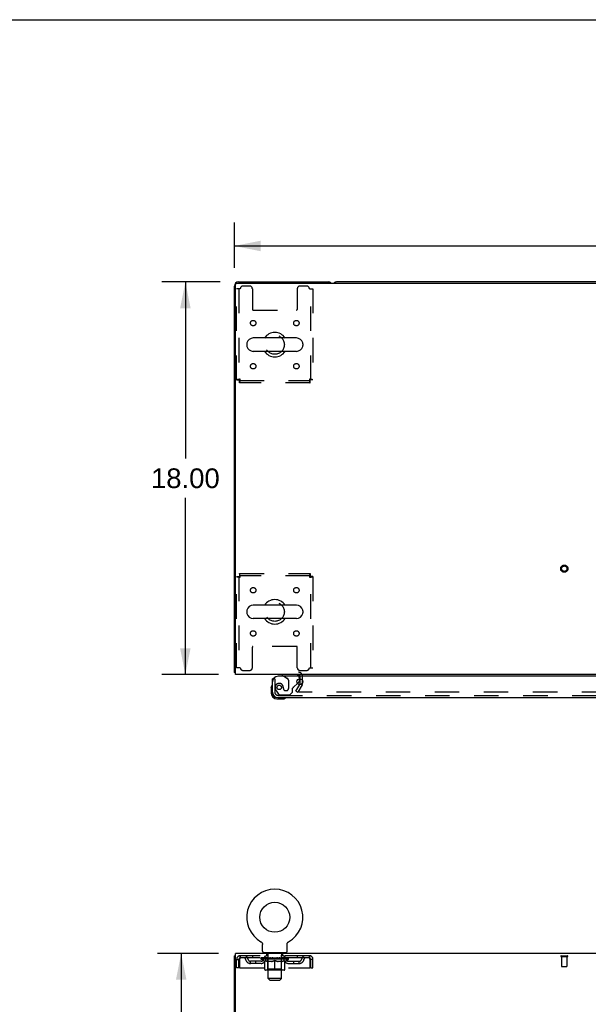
# Model space of a CAD drawing. Header units: inches. Extents: x 0 to 204, y 0 to 132.
# Tile 54 of 115: x 52 to 78, y 87 to 132. Entities that reach past the tile are written whole.
import ezdxf

# ---------------------------------------------------------------- set-up
doc = ezdxf.new("R2010")
doc.units = ezdxf.units.IN
doc.header["$LTSCALE"] = 11.243375
doc.header["$MEASUREMENT"] = 0
doc.linetypes.add('HIDDEN', pattern=[0.2, 0.1, -0.1])
doc.layers.get('0').update_dxf_attribs({"linetype": 'CONTINUOUS'})
for name, color, linetype in [('DEFAULT_2', 8, 'HIDDEN'), ('DIMENSIONS', 7, 'CONTINUOUS'), ('DOOR_ASSEMBLY', 7, 'CONTINUOUS')]:
    doc.layers.add(name, color=color, linetype=linetype)
doc.styles.get("Standard").update_dxf_attribs({"font": 'arial.ttf'})
doc.dimstyles.new('DIMSTYLE_1', dxfattribs={"dimtxt": 0.901875, "dimasz": 1.2025, "dimexe": 0.09, "dimexo": 0.07, "dimgap": 0.0375, "dimtad": 0, "dimtih": 1, "dimtoh": 1, "dimzin": 4, "dimdsep": 46, "dimtxsty": 'Standard', "dimblk": '_FILLED', "dimblk1": '_FILLED', "dimblk2": '_FILLED', "dimcen": 0.09, "dimadec": 3, "dimazin": 1, "dimtfac": 1, "dimtdec": 3, "dimtofl": 0, "dimtmove": 0, "dimatfit": 3, "dimldrblk": '_FILLED', "dimfxl": 0, "dimtolj": 1, "dimtzin": 4, "dimarcsym": 0})

# ---------------------------------------------------------------- blocks, each defined once
blk = doc.blocks.new('_FILLED')
at = {"color": 0, "linetype": 'ByBlock'}
blk.add_solid([(0, 0), (-1, 0.2), (-1, -0.2)], dxfattribs=at)
blk = doc.blocks.new('*D1')
at = {"layer": 'DIMENSIONS', "color": 2, "linetype": 'Continuous'}
for p, q in [((61.979, 120.901), (61.979, 122.982)), ((102.229, 120.901), (102.229, 122.982)), ((61.979, 121.9), (80.077, 121.9)), ((102.229, 121.9), (84.13, 121.9))]:
    blk.add_line(p, q, dxfattribs=at)
at = {"layer": 'DIMENSIONS', "color": 2, "linetype": 'Continuous', "xscale": 1.2025, "yscale": 1.2025, "zscale": 1.2025, "rotation": 180}
blk.add_blockref('_FILLED', (61.979, 121.9), dxfattribs=at)
at = {"layer": 'DIMENSIONS', "color": 2, "linetype": 'Continuous', "xscale": 1.2025, "yscale": 1.2025, "zscale": 1.2025}
blk.add_blockref('_FILLED', (102.229, 121.9), dxfattribs=at)
at = {"layer": 'DIMENSIONS', "color": 2, "linetype": 'Continuous', "insert": (82.104, 122.351), "char_height": 0.9019, "width": 3.15153, "attachment_point": 2, "line_spacing_factor": 0.9}
blk.add_mtext('40.25', dxfattribs=at)
blk = doc.blocks.new('*D7')
at = {"layer": 'DIMENSIONS', "color": 2, "linetype": 'Continuous'}
for p, q in [((61.326, 120.249), (58.649, 120.249)), ((59.731, 120.249), (59.731, 112.15)), ((59.731, 102.249), (59.731, 110.347)), ((61.249, 102.249), (58.649, 102.249))]:
    blk.add_line(p, q, dxfattribs=at)
at = {"layer": 'DIMENSIONS', "color": 2, "linetype": 'Continuous', "xscale": 1.2025, "yscale": 1.2025, "zscale": 1.2025}
for p, rotation in [((59.731, 120.249), 90), ((59.731, 102.249), 270)]:
    blk.add_blockref('_FILLED', p, dxfattribs=dict(at, rotation=rotation))
at = {"layer": 'DIMENSIONS', "color": 2, "linetype": 'Continuous', "insert": (59.731, 111.7), "char_height": 0.9019, "width": 3.15153, "attachment_point": 2, "line_spacing_factor": 0.9}
blk.add_mtext('18.00', dxfattribs=at)
blk = doc.blocks.new('*D13')
at = {"layer": 'DIMENSIONS', "color": 2, "linetype": 'Continuous'}
for p, q in [((61.249, 89.46), (58.459, 89.46)), ((59.541, 89.46), (59.541, 50.361)), ((59.541, 9.46), (59.541, 48.558)), ((61.249, 9.46), (58.459, 9.46))]:
    blk.add_line(p, q, dxfattribs=at)
at = {"layer": 'DIMENSIONS', "color": 2, "linetype": 'Continuous', "xscale": 1.2025, "yscale": 1.2025, "zscale": 1.2025}
for p, rotation in [((59.541, 89.46), 90), ((59.541, 9.46), 270)]:
    blk.add_blockref('_FILLED', p, dxfattribs=dict(at, rotation=rotation))
at = {"layer": 'DIMENSIONS', "color": 2, "linetype": 'Continuous', "insert": (59.541, 49.91), "char_height": 0.9019, "width": 3.15153, "attachment_point": 2, "line_spacing_factor": 0.9}
blk.add_mtext('80.00', dxfattribs=at)

msp = doc.modelspace()

# ---------------------------------------------------------------- linework, layer by layer
at = {"color": 7, "linetype": 'Continuous'}
for p, q in [((0, 132.275), (204.425, 132.275)), ((97.54, 120.249), (66.668, 120.249)), ((62.545, 117.417), (62.545, 117.33)), ((64.82, 117.68), (62.845, 117.68)), ((65.12, 117.417), (65.12, 117.33)), ((64.82, 117.068), (62.845, 117.068)), ((64.82, 105.43), (62.845, 105.43)), ((62.545, 105.167), (62.545, 105.08)), ((64.82, 104.818), (62.845, 104.818)), ((65.12, 105.167), (65.12, 105.08)), ((62.031, 102.353), (61.979, 102.353)), ((63.197, 89.998), (63.198, 89.998)), ((63.197, 89.998), (63.202, 89.995)), ((63.199, 89.997), (63.2, 89.996)), ((63.202, 89.995), (63.206, 89.992)), ((63.206, 89.992), (63.21, 89.989)), ((63.21, 89.99), (63.214, 89.986)), ((63.214, 89.987), (63.218, 89.983)), ((63.218, 89.983), (63.222, 89.98)), ((63.222, 89.98), (63.226, 89.977)), ((63.226, 89.977), (63.23, 89.973)), ((63.229, 89.973), (63.233, 89.969)), ((63.233, 89.969), (63.236, 89.965)), ((63.236, 89.966), (63.24, 89.961)), ((63.239, 89.962), (63.243, 89.957)), ((63.243, 89.958), (63.246, 89.953)), ((63.245, 89.953), (63.248, 89.949)), ((63.248, 89.949), (63.251, 89.945)), ((63.251, 89.945), (63.253, 89.94)), ((63.253, 89.94), (63.256, 89.936)), ((63.256, 89.936), (63.258, 89.931)), ((63.258, 89.931), (63.26, 89.926)), ((63.26, 89.927), (63.262, 89.922)), ((63.262, 89.922), (63.263, 89.917)), ((63.263, 89.917), (63.265, 89.912)), ((63.265, 89.912), (63.266, 89.907)), ((63.266, 89.907), (63.267, 89.902)), ((63.267, 89.902), (63.268, 89.897)), ((63.268, 89.897), (63.269, 89.892)), ((63.269, 89.892), (63.27, 89.887)), ((63.27, 89.559), (63.27, 89.873)), ((64.395, 89.877), (64.396, 89.882)), ((64.395, 89.877), (64.396, 89.882)), ((64.395, 89.873), (64.395, 89.877)), ((64.395, 89.559), (64.395, 89.873)), ((64.396, 89.887), (64.397, 89.892)), ((64.396, 89.882), (64.396, 89.887)), ((64.397, 89.897), (64.398, 89.902)), ((64.397, 89.892), (64.397, 89.897)), ((64.398, 89.902), (64.399, 89.907)), ((64.399, 89.907), (64.401, 89.912)), ((64.401, 89.912), (64.402, 89.917)), ((64.402, 89.917), (64.404, 89.922)), ((64.404, 89.922), (64.406, 89.927)), ((64.406, 89.926), (64.408, 89.931)), ((64.408, 89.931), (64.41, 89.936)), ((64.41, 89.936), (64.412, 89.94)), ((64.412, 89.94), (64.415, 89.945)), ((64.415, 89.945), (64.417, 89.949)), ((64.417, 89.949), (64.42, 89.953)), ((64.42, 89.953), (64.423, 89.958)), ((64.423, 89.957), (64.426, 89.962)), ((64.426, 89.961), (64.429, 89.966)), ((64.429, 89.965), (64.433, 89.969)), ((64.433, 89.969), (64.436, 89.973)), ((64.436, 89.973), (64.44, 89.977)), ((64.44, 89.977), (64.443, 89.98)), ((64.443, 89.98), (64.447, 89.983)), ((64.447, 89.983), (64.451, 89.987)), ((64.451, 89.986), (64.455, 89.99)), ((64.455, 89.989), (64.459, 89.992)), ((64.459, 89.992), (64.464, 89.995)), ((64.459, 89.992), (64.461, 89.993)), ((64.464, 89.995), (64.468, 89.998)), ((64.465, 89.996), (64.467, 89.997)), ((64.468, 89.998), (64.468, 89.998)), ((63.333, 89.49), (63.333, 89.46)), ((64.333, 89.49), (63.333, 89.49)), ((64.333, 89.49), (64.333, 89.46)), ((62.031, 89.356), (61.979, 89.356))]:
    msp.add_line(p, q, dxfattribs=at)
at = {"color": 3, "linetype": 'Continuous'}
for p, q in [((62.031, 102.249), (62.031, 120.137)), ((62.091, 120.197), (102.117, 120.197)), ((62.168, 120.249), (66.29, 120.249)), ((61.979, 102.353), (61.979, 120.06)), ((102.177, 102.249), (62.031, 102.249)), ((65, 101.844), (65, 102.051)), ((64.995, 101.828), (64.972, 101.787)), ((62.031, 86.103), (62.031, 89.46)), ((102.177, 89.46), (62.031, 89.46)), ((61.979, 9.564), (61.979, 89.356))]:
    msp.add_line(p, q, dxfattribs=at)
for points in [[(62.002, 102.333), (61.996, 102.336), (61.993, 102.337), (61.99, 102.339), (61.988, 102.34), (61.986, 102.342), (61.984, 102.343), (61.982, 102.345), (61.981, 102.347), (61.98, 102.348), (61.979, 102.35), (61.979, 102.351), (61.979, 102.353)], [(62.019, 102.321), (62.018, 102.323), (62.016, 102.324), (62.013, 102.326), (62.01, 102.328), (62.008, 102.33), (62.005, 102.331), (62.002, 102.333)]]:
    msp.add_lwpolyline(points, dxfattribs=at)
at = {"color": 7, "linetype": 'Continuous'}
msp.add_lwpolyline([(63.27, 89.887), (63.27, 89.882), (63.27, 89.877), (63.27, 89.873)], dxfattribs=at)
msp.add_circle((63.833, 91.118), 0.688, dxfattribs=at)
at = {"color": 3, "linetype": 'Continuous'}
for centre, radius, start, end in [((62.168, 120.06), 0.189, 90, 180), ((62.091, 120.137), 0.06, 90, 180), ((66.29, 120.06), 0.189, 46.487, 90), ((62.168, 102.438), 0.189, 218.2806, 223.5127), ((64.915, 102.164), 0.085, 4.0489, 90), ((64.967, 101.844), 0.033, 330, 360)]:
    msp.add_arc(centre, radius, start, end, dxfattribs=at)
at = {"color": 7, "linetype": 'Continuous'}
for centre, radius, start, end in [((66.668, 120.06), 0.189, 90, 133.4203), ((63.833, 117.374), 0.562, 32.9567, 147.0433), ((62.689, 117.417), 0.144, 164.3697, 180), ((62.845, 117.374), 0.306, 90, 164.3697), ((64.82, 117.374), 0.306, 15.6303, 90), ((64.977, 117.417), 0.144, 0, 15.6303), ((62.689, 117.33), 0.144, 180, 195.6303), ((62.845, 117.374), 0.306, 195.6303, 270), ((63.833, 117.374), 0.562, 212.956, 327.044), ((64.82, 117.374), 0.306, 270, 344.3697), ((64.977, 117.33), 0.144, 344.3697, 360), ((63.833, 105.124), 0.562, 32.9567, 147.0433), ((62.689, 105.167), 0.144, 164.3697, 180), ((62.845, 105.124), 0.306, 90, 164.3697), ((64.82, 105.124), 0.306, 15.6303, 90), ((64.977, 105.167), 0.144, 0, 15.6303), ((62.689, 105.08), 0.144, 180, 195.6303), ((62.845, 105.124), 0.306, 195.6303, 270), ((63.833, 105.124), 0.562, 212.956, 327.044), ((64.82, 105.124), 0.306, 270, 344.3697), ((64.977, 105.08), 0.144, 344.3697, 360), ((63.833, 91.118), 1.288, 299.5053, 240.4947), ((63.339, 89.559), 0.069, 180, 265), ((64.326, 89.559), 0.069, 275, 360)]:
    msp.add_arc(centre, radius, start, end, dxfattribs=at)
at = {"layer": 'DEFAULT_2', "color": 8, "linetype": 'HIDDEN'}
for p, q in [((62.083, 115.758), (62.083, 119.936)), ((62.25, 119.936), (62.083, 119.936)), ((62.187, 119.936), (62.187, 115.758)), ((62.677, 120.061), (62.375, 120.061)), ((62.802, 119.936), (62.802, 118.991)), ((64.864, 119.936), (64.864, 118.991)), ((65.291, 120.061), (64.989, 120.061)), ((65.416, 119.936), (65.583, 119.936)), ((65.479, 115.758), (65.479, 119.936)), ((65.583, 119.936), (65.583, 115.758)), ((62.832, 118.961), (64.834, 118.961)), ((62.083, 115.758), (62.187, 115.758)), ((62.217, 115.624), (62.217, 115.728)), ((62.217, 115.728), (65.449, 115.728)), ((65.449, 115.624), (62.217, 115.624)), ((65.449, 115.624), (65.449, 115.728)), ((65.583, 115.758), (65.479, 115.758)), ((62.083, 102.561), (62.083, 106.74)), ((62.083, 106.74), (62.187, 106.74)), ((62.187, 106.74), (62.187, 102.561)), ((62.217, 106.874), (62.217, 106.77)), ((62.217, 106.874), (65.449, 106.874)), ((65.449, 106.77), (62.217, 106.77)), ((65.449, 106.874), (65.449, 106.77)), ((65.479, 102.561), (65.479, 106.74)), ((65.583, 106.74), (65.479, 106.74)), ((65.583, 106.74), (65.583, 102.561)), ((62.802, 102.561), (62.802, 103.506)), ((64.834, 103.536), (62.832, 103.536)), ((64.864, 102.561), (64.864, 103.506)), ((62.25, 102.561), (62.083, 102.561)), ((65.416, 102.561), (65.583, 102.561)), ((62.375, 102.436), (62.677, 102.436)), ((64.989, 102.436), (65.291, 102.436)), ((65, 102.051), (65, 102.164)), ((65.104, 101.844), (65.104, 102.164)), ((64.799, 101.488), (64.972, 101.787)), ((65.085, 101.776), (64.889, 101.436)), ((64.799, 101.488), (64.889, 101.436)), ((99.272, 101.436), (64.935, 101.436)), ((63.205, 89.993), (63.206, 89.992)), ((63.43, 89.49), (63.43, 89.46)), ((63.468, 89.4), (63.468, 89.48)), ((64.198, 89.4), (64.198, 89.48)), ((64.236, 89.49), (64.236, 89.46)), ((62.083, 88.793), (62.083, 89.189)), ((62.083, 89.189), (62.187, 89.189)), ((62.187, 88.793), (62.187, 89.189)), ((62.217, 89.189), (62.217, 88.793)), ((62.25, 89.356), (62.25, 89.252)), ((65.416, 89.356), (62.25, 89.356)), ((65.416, 89.252), (62.25, 89.252)), ((62.718, 89.001), (62.718, 89.105)), ((63.201, 89.105), (62.718, 89.105)), ((63.201, 89.001), (62.718, 89.001)), ((62.802, 89.356), (62.802, 89.252)), ((62.968, 89.001), (62.968, 89.105)), ((63.2, 89.205), (63.2, 89.252)), ((63.359, 89.093), (63.2, 89.205)), ((64.466, 89.205), (63.2, 89.205)), ((63.209, 89.245), (63.209, 89.252)), ((63.218, 89.242), (63.218, 89.245)), ((63.218, 89.242), (64.448, 89.242)), ((63.227, 89.242), (63.227, 89.245)), ((63.228, 89.242), (63.228, 89.245)), ((63.238, 89.245), (63.238, 89.252)), ((63.254, 89.242), (63.254, 89.245)), ((63.256, 89.242), (63.256, 89.245)), ((63.284, 89.245), (63.284, 89.252)), ((63.299, 89.242), (63.299, 89.245)), ((63.302, 89.242), (63.302, 89.245)), ((63.506, 89.245), (63.304, 89.245)), ((63.348, 89.245), (63.348, 89.252)), ((63.349, 89.242), (63.349, 89.245)), ((63.35, 89.242), (63.35, 89.245)), ((63.353, 89.242), (63.353, 89.245)), ((63.359, 89.093), (63.369, 89.093)), ((63.36, 89.242), (63.36, 89.245)), ((63.36, 89.242), (63.36, 89.245)), ((63.363, 89.242), (63.363, 89.245)), ((63.367, 89.242), (63.367, 89.246)), ((63.369, 88.73), (63.369, 89.137)), ((63.371, 89.242), (63.371, 89.245)), ((63.385, 89.242), (63.385, 89.245)), ((63.395, 89.252), (63.395, 89.356)), ((63.403, 89.242), (63.403, 89.245)), ((63.404, 89.242), (63.404, 89.247)), ((63.424, 89.242), (63.424, 89.245)), ((63.424, 89.242), (63.424, 89.245)), ((63.426, 89.245), (63.426, 89.252)), ((63.435, 89.242), (63.435, 89.245)), ((63.44, 89.242), (63.44, 89.245)), ((63.449, 89.242), (63.449, 89.245)), ((63.46, 89.242), (63.46, 89.249)), ((63.476, 89.242), (63.476, 89.245)), ((63.538, 89.39), (63.478, 89.39)), ((63.479, 89.242), (63.479, 89.245)), ((63.506, 89.242), (63.506, 89.245)), ((63.573, 89.245), (63.511, 89.245)), ((63.691, 89.093), (63.512, 89.093)), ((63.516, 89.245), (63.516, 89.252)), ((63.52, 88.733), (63.52, 89.202)), ((63.523, 89.242), (63.523, 89.245)), ((63.528, 89.242), (63.528, 89.245)), ((63.533, 88.309), (63.533, 89.38)), ((63.534, 89.242), (63.534, 89.25)), ((63.538, 89.242), (63.538, 89.245)), ((63.549, 89.242), (63.549, 89.245)), ((63.573, 89.242), (63.573, 89.245)), ((63.648, 89.245), (63.589, 89.245)), ((63.609, 89.242), (63.609, 89.245)), ((63.616, 89.245), (63.616, 89.252)), ((63.62, 89.242), (63.62, 89.245)), ((63.622, 89.242), (63.622, 89.251)), ((63.625, 89.242), (63.625, 89.245)), ((63.632, 89.242), (63.632, 89.245)), ((63.648, 89.242), (63.648, 89.245)), ((63.728, 89.245), (63.674, 89.245)), ((63.687, 89.242), (63.687, 89.245)), ((63.718, 89.245), (63.833, 89.252)), ((63.723, 89.245), (63.723, 89.252)), ((63.723, 89.251), (63.723, 89.252)), ((63.723, 89.245), (63.723, 89.251)), ((63.723, 89.242), (63.723, 89.245)), ((63.727, 89.242), (63.727, 89.245)), ((63.728, 89.242), (63.728, 89.245)), ((63.729, 89.242), (63.729, 89.245)), ((63.812, 89.245), (63.764, 89.245)), ((63.769, 89.242), (63.769, 89.245)), ((63.812, 89.242), (63.812, 89.245)), ((63.83, 89.245), (63.83, 89.245)), ((63.83, 89.242), (63.83, 89.245)), ((63.83, 89.242), (63.83, 89.245)), ((63.833, 89.245), (63.833, 89.252)), ((63.833, 88.693), (63.833, 89.137)), ((63.835, 89.242), (63.835, 89.245)), ((63.835, 89.242), (63.835, 89.245)), ((63.835, 89.245), (63.835, 89.245)), ((63.837, 89.245), (63.902, 89.245)), ((63.854, 89.242), (63.854, 89.245)), ((63.87, 89.245), (63.87, 89.249)), ((63.87, 89.249), (63.947, 89.245)), ((63.891, 89.245), (63.891, 89.248)), ((63.896, 89.242), (63.896, 89.245)), ((63.937, 89.242), (63.937, 89.245)), ((63.937, 89.242), (63.937, 89.245)), ((63.937, 89.245), (63.992, 89.245)), ((63.938, 89.242), (63.938, 89.245)), ((63.942, 89.251), (63.943, 89.252)), ((63.942, 89.245), (63.942, 89.251)), ((63.942, 89.242), (63.942, 89.245)), ((63.943, 89.245), (63.943, 89.252)), ((64.154, 89.093), (63.974, 89.093)), ((63.979, 89.242), (63.979, 89.245)), ((64.018, 89.242), (64.018, 89.245)), ((64.018, 89.245), (64.077, 89.245)), ((64.033, 89.242), (64.033, 89.245)), ((64.041, 89.242), (64.041, 89.245)), ((64.043, 89.242), (64.043, 89.251)), ((64.046, 89.242), (64.046, 89.245)), ((64.049, 89.245), (64.049, 89.252)), ((64.057, 89.242), (64.057, 89.245)), ((64.093, 89.242), (64.093, 89.245)), ((64.093, 89.245), (64.155, 89.245)), ((64.117, 89.242), (64.117, 89.245)), ((64.188, 89.39), (64.128, 89.39)), ((64.128, 89.242), (64.128, 89.245)), ((64.132, 89.242), (64.132, 89.25)), ((64.133, 88.309), (64.133, 89.38)), ((64.138, 89.242), (64.138, 89.245)), ((64.143, 89.242), (64.143, 89.245)), ((64.146, 88.733), (64.146, 89.202)), ((64.149, 89.245), (64.149, 89.252)), ((64.16, 89.242), (64.16, 89.245)), ((64.16, 89.245), (64.361, 89.245)), ((64.187, 89.242), (64.187, 89.245)), ((64.19, 89.242), (64.19, 89.245)), ((64.205, 89.242), (64.205, 89.249)), ((64.217, 89.242), (64.217, 89.245)), ((64.226, 89.242), (64.226, 89.245)), ((64.23, 89.242), (64.23, 89.245)), ((64.24, 89.245), (64.24, 89.252)), ((64.241, 89.242), (64.241, 89.245)), ((64.241, 89.242), (64.241, 89.245)), ((64.262, 89.242), (64.262, 89.247)), ((64.262, 89.242), (64.262, 89.245)), ((64.27, 89.252), (64.27, 89.356)), ((64.28, 89.242), (64.28, 89.245)), ((64.294, 89.242), (64.294, 89.245)), ((64.296, 88.73), (64.296, 89.137)), ((64.296, 89.093), (64.307, 89.093)), ((64.299, 89.242), (64.299, 89.246)), ((64.302, 89.242), (64.302, 89.245)), ((64.306, 89.242), (64.306, 89.245)), ((64.306, 89.242), (64.306, 89.245)), ((64.307, 89.093), (64.466, 89.205)), ((64.313, 89.242), (64.313, 89.245)), ((64.316, 89.242), (64.316, 89.245)), ((64.317, 89.242), (64.317, 89.245)), ((64.318, 89.245), (64.318, 89.252)), ((64.364, 89.242), (64.364, 89.245)), ((64.367, 89.242), (64.367, 89.245)), ((64.381, 89.245), (64.381, 89.252)), ((64.41, 89.242), (64.41, 89.245)), ((64.412, 89.242), (64.412, 89.245)), ((64.428, 89.245), (64.428, 89.252)), ((64.438, 89.242), (64.438, 89.245)), ((64.439, 89.242), (64.439, 89.245)), ((64.448, 89.242), (64.448, 89.245)), ((64.456, 89.245), (64.456, 89.252)), ((64.464, 89.105), (64.947, 89.105)), ((64.464, 89.001), (64.947, 89.001)), ((64.466, 89.205), (64.466, 89.252)), ((64.697, 89.001), (64.697, 89.105)), ((64.864, 89.356), (64.864, 89.252)), ((64.947, 89.001), (64.947, 89.105)), ((65.416, 89.252), (65.416, 89.356)), ((65.449, 88.793), (65.449, 89.189)), ((65.479, 88.793), (65.479, 89.189)), ((65.583, 89.189), (65.479, 89.189)), ((65.583, 88.793), (65.583, 89.189)), ((76.962, 89.356), (77.246, 89.356)), ((76.962, 89.313), (77.246, 89.313)), ((76.98, 89.313), (76.98, 88.866)), ((77.228, 89.313), (77.228, 88.866)), ((62.187, 88.793), (62.083, 88.793)), ((62.217, 88.793), (65.449, 88.793)), ((64.259, 88.693), (63.406, 88.693)), ((63.52, 88.733), (63.48, 88.693)), ((64.146, 88.733), (63.52, 88.733)), ((64.146, 88.733), (64.185, 88.693)), ((65.479, 88.793), (65.583, 88.793)), ((76.99, 88.856), (77.218, 88.856)), ((63.602, 88.24), (63.533, 88.309)), ((64.133, 88.309), (63.533, 88.309)), ((63.602, 88.24), (64.064, 88.24)), ((64.064, 88.24), (64.133, 88.309))]:
    msp.add_line(p, q, dxfattribs=at)
for points in [[(62.25, 115.791), (62.231, 115.788), (62.213, 115.786), (62.195, 115.784), (62.177, 115.781), (62.161, 115.779), (62.146, 115.776), (62.132, 115.774), (62.119, 115.772), (62.108, 115.769), (62.099, 115.767), (62.092, 115.765), (62.087, 115.762), (62.084, 115.76), (62.083, 115.758)], [(62.25, 115.791), (62.243, 115.788), (62.236, 115.786), (62.229, 115.784), (62.222, 115.781), (62.216, 115.779), (62.21, 115.776), (62.205, 115.774), (62.201, 115.772), (62.196, 115.769), (62.193, 115.767), (62.19, 115.765), (62.188, 115.762), (62.187, 115.76), (62.187, 115.758)], [(62.217, 115.624), (62.219, 115.625), (62.221, 115.628), (62.224, 115.633), (62.226, 115.64), (62.229, 115.649), (62.231, 115.66), (62.233, 115.673), (62.236, 115.686), (62.238, 115.702), (62.24, 115.718), (62.243, 115.735), (62.245, 115.753), (62.247, 115.772), (62.25, 115.791)], [(62.217, 115.728), (62.219, 115.728), (62.221, 115.729), (62.224, 115.731), (62.226, 115.734), (62.229, 115.737), (62.231, 115.741), (62.233, 115.746), (62.236, 115.751), (62.238, 115.757), (62.24, 115.763), (62.243, 115.77), (62.245, 115.777), (62.247, 115.784), (62.25, 115.791)], [(65.479, 115.758), (65.478, 115.76), (65.477, 115.762), (65.475, 115.765), (65.473, 115.767), (65.469, 115.769), (65.465, 115.772), (65.46, 115.774), (65.455, 115.776), (65.449, 115.779), (65.443, 115.781), (65.437, 115.784), (65.43, 115.786), (65.423, 115.788), (65.416, 115.791)], [(65.416, 115.791), (65.418, 115.772), (65.42, 115.753), (65.423, 115.735), (65.425, 115.718), (65.428, 115.702), (65.43, 115.686), (65.432, 115.673), (65.435, 115.66), (65.437, 115.649), (65.439, 115.64), (65.442, 115.633), (65.444, 115.628), (65.446, 115.625), (65.449, 115.624)], [(65.583, 115.758), (65.582, 115.76), (65.579, 115.762), (65.573, 115.765), (65.566, 115.767), (65.557, 115.769), (65.546, 115.772), (65.534, 115.774), (65.52, 115.776), (65.505, 115.779), (65.488, 115.781), (65.471, 115.784), (65.453, 115.786), (65.434, 115.788), (65.416, 115.791)], [(65.416, 115.791), (65.418, 115.784), (65.42, 115.777), (65.423, 115.77), (65.425, 115.763), (65.428, 115.757), (65.43, 115.751), (65.432, 115.746), (65.435, 115.741), (65.437, 115.737), (65.439, 115.734), (65.442, 115.731), (65.444, 115.729), (65.446, 115.728), (65.449, 115.728)], [(62.083, 106.74), (62.084, 106.737), (62.087, 106.735), (62.092, 106.733), (62.099, 106.73), (62.108, 106.728), (62.119, 106.725), (62.132, 106.723), (62.146, 106.721), (62.161, 106.718), (62.177, 106.716), (62.195, 106.714), (62.213, 106.711), (62.231, 106.709), (62.25, 106.707)], [(62.187, 106.74), (62.187, 106.737), (62.188, 106.735), (62.19, 106.733), (62.193, 106.73), (62.196, 106.728), (62.201, 106.725), (62.205, 106.723), (62.21, 106.721), (62.216, 106.718), (62.222, 106.716), (62.229, 106.714), (62.236, 106.711), (62.243, 106.709), (62.25, 106.707)], [(62.25, 106.707), (62.247, 106.725), (62.245, 106.744), (62.243, 106.762), (62.24, 106.779), (62.238, 106.795), (62.236, 106.811), (62.233, 106.825), (62.231, 106.837), (62.229, 106.848), (62.226, 106.857), (62.224, 106.864), (62.221, 106.869), (62.219, 106.873), (62.217, 106.874)], [(62.25, 106.707), (62.247, 106.714), (62.245, 106.721), (62.243, 106.727), (62.24, 106.734), (62.238, 106.74), (62.236, 106.746), (62.233, 106.751), (62.231, 106.756), (62.229, 106.76), (62.226, 106.763), (62.224, 106.766), (62.221, 106.768), (62.219, 106.769), (62.217, 106.77)], [(65.449, 106.874), (65.446, 106.873), (65.444, 106.869), (65.442, 106.864), (65.439, 106.857), (65.437, 106.848), (65.435, 106.837), (65.432, 106.825), (65.43, 106.811), (65.428, 106.795), (65.425, 106.779), (65.423, 106.762), (65.42, 106.744), (65.418, 106.725), (65.416, 106.707)], [(65.449, 106.77), (65.446, 106.769), (65.444, 106.768), (65.442, 106.766), (65.439, 106.763), (65.437, 106.76), (65.435, 106.756), (65.432, 106.751), (65.43, 106.746), (65.428, 106.74), (65.425, 106.734), (65.423, 106.727), (65.42, 106.721), (65.418, 106.714), (65.416, 106.707)], [(65.416, 106.707), (65.423, 106.709), (65.43, 106.711), (65.437, 106.714), (65.443, 106.716), (65.449, 106.718), (65.455, 106.721), (65.46, 106.723), (65.465, 106.725), (65.469, 106.728), (65.473, 106.73), (65.475, 106.733), (65.477, 106.735), (65.478, 106.737), (65.479, 106.74)], [(65.416, 106.707), (65.434, 106.709), (65.453, 106.711), (65.471, 106.714), (65.488, 106.716), (65.505, 106.718), (65.52, 106.721), (65.534, 106.723), (65.546, 106.725), (65.557, 106.728), (65.566, 106.73), (65.573, 106.733), (65.579, 106.735), (65.582, 106.737), (65.583, 106.74)], [(64.917, 101.461), (64.917, 101.46), (64.916, 101.458), (64.916, 101.456), (64.915, 101.454), (64.915, 101.453)], [(64.915, 101.453), (64.915, 101.453), (64.916, 101.451), (64.916, 101.449), (64.917, 101.447), (64.917, 101.446), (64.918, 101.444), (64.919, 101.443), (64.921, 101.442), (64.922, 101.44), (64.924, 101.439), (64.926, 101.438)], [(64.935, 101.436), (64.933, 101.436), (64.931, 101.436), (64.929, 101.437), (64.927, 101.437), (64.926, 101.438)], [(62.25, 89.356), (62.247, 89.354), (62.245, 89.351), (62.243, 89.346), (62.24, 89.339), (62.238, 89.33), (62.236, 89.319), (62.233, 89.307), (62.231, 89.293), (62.229, 89.277), (62.226, 89.261), (62.224, 89.244), (62.221, 89.226), (62.219, 89.207), (62.217, 89.189)], [(62.25, 89.252), (62.247, 89.251), (62.245, 89.25), (62.243, 89.248), (62.24, 89.245), (62.238, 89.242), (62.236, 89.238), (62.233, 89.233), (62.231, 89.228), (62.229, 89.222), (62.226, 89.216), (62.224, 89.209), (62.221, 89.203), (62.219, 89.196), (62.217, 89.189)], [(63.369, 89.137), (63.395, 89.127), (63.42, 89.118), (63.445, 89.11), (63.47, 89.103), (63.495, 89.098), (63.519, 89.093)], [(63.512, 89.093), (63.488, 89.098), (63.465, 89.104), (63.441, 89.11), (63.418, 89.118), (63.394, 89.126), (63.369, 89.136)], [(63.682, 89.093), (63.707, 89.098), (63.732, 89.103), (63.756, 89.11), (63.782, 89.118), (63.807, 89.127), (63.833, 89.137)], [(63.833, 89.135), (63.808, 89.126), (63.785, 89.117), (63.761, 89.11), (63.738, 89.103), (63.715, 89.098), (63.691, 89.093)], [(63.833, 89.137), (63.859, 89.127), (63.884, 89.118), (63.909, 89.11), (63.934, 89.103), (63.959, 89.098), (63.984, 89.093)], [(63.974, 89.093), (63.951, 89.098), (63.927, 89.103), (63.904, 89.11), (63.881, 89.117), (63.857, 89.126), (63.833, 89.135)], [(64.146, 89.093), (64.171, 89.098), (64.196, 89.103), (64.221, 89.11), (64.245, 89.118), (64.271, 89.127), (64.296, 89.137)], [(64.296, 89.136), (64.272, 89.126), (64.248, 89.118), (64.224, 89.11), (64.2, 89.103), (64.177, 89.098), (64.154, 89.093)], [(65.449, 89.189), (65.446, 89.207), (65.444, 89.226), (65.442, 89.244), (65.439, 89.261), (65.437, 89.277), (65.435, 89.293), (65.432, 89.307), (65.43, 89.319), (65.428, 89.33), (65.425, 89.339), (65.423, 89.346), (65.42, 89.351), (65.418, 89.354), (65.416, 89.356)], [(65.449, 89.189), (65.446, 89.196), (65.444, 89.203), (65.442, 89.209), (65.439, 89.216), (65.437, 89.222), (65.435, 89.228), (65.432, 89.233), (65.43, 89.238), (65.428, 89.242), (65.425, 89.245), (65.423, 89.248), (65.42, 89.25), (65.418, 89.251), (65.416, 89.252)]]:
    msp.add_lwpolyline(points, dxfattribs=at)
for centre, radius in [((62.843, 118.363), 0.125), ((64.822, 118.363), 0.125), ((63.833, 117.374), 0.438), ((62.843, 116.384), 0.125), ((64.822, 116.384), 0.125), ((77.104, 107.103), 0.164), ((77.104, 107.103), 0.124), ((62.843, 106.113), 0.125), ((64.822, 106.113), 0.125), ((63.833, 105.124), 0.438), ((62.843, 104.134), 0.125), ((64.822, 104.134), 0.125)]:
    msp.add_circle(centre, radius, dxfattribs=at)
for centre, radius, start, end in [((62.375, 119.936), 0.125, 90, 180), ((62.677, 119.936), 0.125, 0, 90), ((64.989, 119.936), 0.125, 90, 180), ((65.291, 119.936), 0.125, 0, 90), ((62.832, 118.991), 0.03, 180, 270), ((64.834, 118.991), 0.03, 270, 360), ((62.832, 103.506), 0.03, 90, 180), ((64.834, 103.506), 0.03, 0, 90), ((62.375, 102.561), 0.125, 180, 270), ((62.677, 102.561), 0.125, 270, 360), ((64.989, 102.561), 0.125, 180, 270), ((65.291, 102.561), 0.125, 270, 360), ((64.915, 102.164), 0.189, 0, 90), ((64.967, 101.844), 0.137, 330, 360), ((63.339, 89.559), 0.069, 265, 270), ((63.458, 89.48), 0.01, 0, 90), ((63.478, 89.4), 0.01, 180, 270), ((64.188, 89.4), 0.01, 270, 360), ((64.208, 89.48), 0.01, 90, 180), ((64.326, 89.559), 0.069, 270, 275), ((62.25, 89.189), 0.167, 90, 180), ((62.25, 89.189), 0.063, 90, 180), ((62.429, 89.189), 0.167, 8.0716, 90), ((62.43, 89.189), 0.0625, 7.9863, 90), ((62.718, 89.23), 0.229, 187.9863, 270), ((62.718, 89.23), 0.125, 188.0716, 270), ((63.201, 89.23), 0.125, 270, 351.9284), ((63.201, 89.23), 0.229, 270, 352.0137), ((63.49, 89.189), 0.167, 90, 171.9284), ((63.49, 89.189), 0.0625, 90, 172.0137), ((63.48, 89.202), 0.0398, 0, 90), ((63.523, 89.38), 0.01, 0, 90), ((64.143, 89.38), 0.01, 90, 180), ((64.185, 89.202), 0.0398, 90, 180), ((64.175, 89.189), 0.167, 8.0716, 90), ((64.176, 89.189), 0.0625, 7.9863, 90), ((64.464, 89.23), 0.229, 187.9863, 270), ((64.464, 89.23), 0.125, 188.0716, 270), ((64.947, 89.23), 0.125, 270, 351.9284), ((64.947, 89.23), 0.229, 270, 352.0137), ((65.236, 89.189), 0.167, 90, 171.9284), ((65.236, 89.189), 0.0625, 90, 172.0137), ((65.416, 89.189), 0.167, 0, 90), ((65.416, 89.189), 0.063, 0, 90), ((76.962, 89.334), 0.0215, 90, 270), ((77.246, 89.334), 0.0215, 270, 90), ((63.406, 88.73), 0.0371, 180, 270), ((64.259, 88.73), 0.0371, 270, 360), ((76.99, 88.866), 0.01, 180, 270), ((77.218, 88.866), 0.01, 270, 360)]:
    msp.add_arc(centre, radius, start, end, dxfattribs=at)
for centre, major_axis, ratio, start_param, end_param in [((63.833, 89.252), (0.633, 0.007), 0.05963, 2.96643, 3.140963), ((63.18, 89.24), (0.198, 0), 0.060556, 0.430652, 1.470503), ((63.833, 89.252), (0.633, 0), 0.060556, -3.141593, -2.96706), ((63.18, 89.233), (0.198, 0.002), 0.05963, 1.376596, 1.469874), ((63.833, 89.252), (0.633, 0.013), 0.05688, 2.791345, 2.965878), ((63.155, 89.24), (0.198, 0.002), 0.05963, 0.25549, 1.295341), ((63.224, 89.24), (0.198, -0.002), 0.05963, 0.605815, 1.645666), ((63.833, 89.252), (0.633, -0.007), 0.05963, -2.96643, -2.791898), ((63.224, 89.233), (0.198, 0), 0.060556, 1.551758, 1.645036), ((63.155, 89.233), (0.198, 0.004), 0.05688, 1.20151, 1.294789), ((63.225, 89.235), (0.164, 0.002), 0.05963, 1.065228, 1.614276), ((63.205, 89.235), (0.164, 0.003), 0.05688, 0.890143, 1.43919), ((63.263, 89.235), (0.164, 0), 0.060556, 1.240391, 1.789438), ((63.833, 89.252), (0.633, 0.019), 0.052395, 2.616403, 2.790936), ((63.152, 89.24), (0.198, 0.004), 0.05688, 0.080405, 1.120256), ((63.286, 89.24), (0.198, -0.004), 0.05688, 0.7809, 1.820751), ((63.833, 89.252), (0.633, -0.013), 0.05688, -2.791345, -2.616812), ((63.286, 89.233), (0.198, -0.002), 0.05963, 1.72692, 1.820198), ((63.152, 89.233), (0.198, 0.006), 0.052395, 1.026568, 1.119847), ((63.205, 89.235), (0.164, 0.005), 0.052395, 0.715201, 1.264248), ((63.319, 89.235), (0.164, -0.002), 0.05963, 1.415553, 1.9646), ((63.833, 89.252), (0.633, 0.025), 0.046319, 2.441654, 2.616187), ((63.366, 89.24), (0.198, -0.006), 0.052395, 0.955842, 1.995693), ((63.169, 89.24), (0.198, 0.006), 0.052395, -0.094537, 0.945314), ((63.833, 89.252), (0.633, -0.019), 0.052395, -2.616403, -2.44187), ((63.366, 89.233), (0.198, -0.004), 0.05688, 1.902006, 1.995284), ((63.169, 89.233), (0.198, 0.008), 0.046319, 0.851819, 0.945098), ((63.223, 89.235), (0.164, 0.006), 0.046319, 0.540452, 1.089499), ((63.39, 89.235), (0.164, -0.003), 0.05688, 1.590638, 2.139686), ((63.833, 89.252), (0.633, 0.029), 0.038841, 2.267123, 2.441656), ((63.459, 89.24), (0.198, -0.008), 0.046319, 1.130591, 2.170442), ((63.206, 89.24), (0.198, 0.008), 0.046319, -0.269286, 0.770565), ((63.833, 89.252), (0.633, -0.025), 0.046319, -2.441654, -2.267121), ((63.459, 89.233), (0.198, -0.006), 0.052395, 2.076947, 2.170226), ((63.206, 89.233), (0.198, 0.009), 0.038841, 0.677289, 0.770567), ((63.26, 89.235), (0.164, 0.008), 0.038841, 0.365921, 0.914969), ((63.474, 89.235), (0.164, -0.005), 0.052395, 1.76558, 2.314627), ((63.833, 89.252), (0.633, 0.033), 0.030195, 2.09281, 2.267343), ((63.564, 89.24), (0.198, -0.009), 0.038841, 1.305122, 2.344973), ((63.262, 89.24), (0.198, 0.009), 0.038841, -0.443817, 0.596034), ((63.833, 89.252), (0.633, -0.029), 0.038841, -2.267123, -2.092591), ((63.564, 89.233), (0.198, -0.008), 0.046319, 2.251696, 2.344975), ((63.262, 89.233), (0.198, 0.01), 0.030195, 0.502975, 0.596254), ((63.314, 89.235), (0.164, 0.009), 0.030195, 0.191608, 0.740655), ((63.57, 89.235), (0.164, -0.006), 0.046319, 1.940329, 2.489376), ((63.335, 89.24), (0.198, 0.01), 0.030195, -0.61813, 0.421721), ((63.833, 89.252), (0.633, 0.036), 0.020645, 1.918687, 2.09322), ((63.677, 89.24), (0.198, -0.01), 0.030195, 1.479435, 2.519286), ((63.833, 89.252), (0.633, -0.033), 0.030195, -2.09281, -1.918277), ((63.677, 89.233), (0.198, -0.009), 0.038841, 2.426227, 2.519505), ((63.335, 89.233), (0.198, 0.011), 0.020645, 0.328852, 0.422131), ((63.384, 89.235), (0.164, 0.009), 0.020645, 0.017485, 0.566532), ((63.673, 89.235), (0.164, -0.008), 0.038841, 2.11486, 2.663907), ((63.424, 89.24), (0.198, 0.011), 0.020645, -0.792253, 0.247598), ((63.833, 89.252), (0.633, 0.038), 0.010478, 1.744704, 1.919237), ((63.795, 89.24), (0.198, -0.011), 0.020645, 1.653558, 2.693409), ((63.833, 89.252), (0.633, -0.036), 0.020645, -1.918687, -1.744154), ((63.795, 89.233), (0.198, -0.01), 0.030195, 2.60054, 2.693819), ((63.424, 89.233), (0.198, 0.012), 0.010478, 0.154869, 0.248148), ((63.468, 89.235), (0.164, 0.01), 0.010478, 6.126688, 6.675735), ((63.782, 89.235), (0.164, -0.009), 0.030195, 2.289173, 2.83822), ((63.525, 89.24), (0.198, 0.012), 0.010478, -0.966236, -0.000846), ((63.914, 89.24), (0.198, -0.012), 0.010478, 1.827541, 2.867392), ((63.833, 89.252), (0.633, -0.038), 0.010478, -1.744704, -1.563007), ((63.914, 89.233), (0.198, -0.011), 0.020645, 2.774664, 2.867942), ((63.892, 89.235), (0.164, -0.009), 0.020645, 2.463296, 3.012344), ((63.752, 89.24), (0.198, 0.012), 0.010478, 0.274201, 1.314052), ((63.666, 89.235), (0.164, 0.01), 0.010478, -0.000483, 0.504314), ((63.636, 89.233), (0.198, 0.012), 0.010478, 0.099668, 0.192946), ((63.833, 89.252), (0.633, 0.038), 0.010478, -1.571421, -1.396888), ((64.03, 89.233), (0.198, -0.012), 0.010478, 2.74231, 2.948646), ((64, 89.235), (0.164, -0.01), 0.010478, 2.637279, 3.14189), ((63.871, 89.24), (0.198, 0.011), 0.020645, 0.448184, 1.488034), ((63.774, 89.235), (0.164, 0.009), 0.020645, 0.129249, 0.678296), ((63.752, 89.233), (0.198, 0.011), 0.020645, 0.273651, 0.366929), ((64.14, 89.24), (0.198, -0.012), 0.010478, -3.140747, -2.175357), ((63.833, 89.252), (0.633, 0.036), 0.020645, -1.397439, -1.222906), ((63.833, 89.252), (0.633, -0.038), 0.010478, 1.222355, 1.396888), ((63.989, 89.24), (0.198, 0.01), 0.030195, 0.622307, 1.662158), ((63.884, 89.235), (0.164, 0.009), 0.030195, 0.303372, 0.852419), ((64.197, 89.235), (0.164, -0.01), 0.010478, 2.749043, 3.29809), ((64.241, 89.24), (0.198, -0.011), 0.020645, 2.893995, 3.933846), ((63.871, 89.233), (0.198, 0.01), 0.030195, 0.447774, 0.541052), ((64.241, 89.233), (0.198, -0.012), 0.010478, 2.893445, 2.986723), ((63.833, 89.252), (0.633, 0.033), 0.030195, -1.223315, -1.048783), ((63.833, 89.252), (0.633, -0.036), 0.020645, 1.048373, 1.222906), ((64.102, 89.24), (0.198, 0.009), 0.038841, 0.79662, 1.836471), ((63.992, 89.235), (0.164, 0.008), 0.038841, 0.477686, 1.026733), ((64.281, 89.235), (0.164, -0.009), 0.020645, 2.57506, 3.124108), ((64.33, 89.24), (0.198, -0.01), 0.030195, 2.719872, 3.759723), ((64.206, 89.24), (0.198, 0.008), 0.046319, 0.971151, 2.011002), ((63.989, 89.233), (0.198, 0.009), 0.038841, 0.622087, 0.715366), ((64.33, 89.233), (0.198, -0.011), 0.020645, 2.719462, 2.812741), ((63.833, 89.252), (0.633, 0.029), 0.038841, -1.049002, -0.874469), ((63.833, 89.252), (0.633, -0.033), 0.030195, 0.87425, 1.048783), ((64.096, 89.235), (0.164, 0.006), 0.046319, 0.652216, 1.201263), ((64.3, 89.24), (0.198, 0.006), 0.052395, 1.1459, 2.185751), ((64.351, 89.235), (0.164, -0.009), 0.030195, 2.400937, 2.949985), ((64.404, 89.24), (0.198, -0.009), 0.038841, 2.545558, 3.585409), ((64.191, 89.235), (0.164, 0.005), 0.052395, 0.826965, 1.376012), ((64.102, 89.233), (0.198, 0.008), 0.046319, 0.796618, 0.889896), ((64.404, 89.233), (0.198, -0.01), 0.030195, 2.545339, 2.638617), ((64.379, 89.24), (0.198, 0.004), 0.05688, 1.320842, 2.360692), ((63.833, 89.252), (0.633, 0.025), 0.046319, -0.874471, -0.699939), ((63.833, 89.252), (0.633, -0.029), 0.038841, 0.699936, 0.874469), ((64.46, 89.24), (0.198, -0.008), 0.046319, 2.371028, 3.410879), ((64.406, 89.235), (0.164, -0.008), 0.038841, 2.226624, 2.775671), ((64.442, 89.24), (0.198, 0.002), 0.05963, 1.495927, 2.535778), ((64.276, 89.235), (0.164, 0.003), 0.05688, 1.001907, 1.550954), ((64.497, 89.24), (0.198, -0.006), 0.052395, 2.196279, 3.23613), ((64.206, 89.233), (0.198, 0.006), 0.052395, 0.971367, 1.064645), ((64.442, 89.235), (0.164, -0.006), 0.046319, 2.052093, 2.601141), ((64.486, 89.24), (0.198, 0), 0.060556, 1.671089, 2.71094), ((64.46, 89.233), (0.198, -0.009), 0.038841, 2.371026, 2.464304), ((64.514, 89.24), (0.198, -0.004), 0.05688, 2.021337, 3.061188), ((63.833, 89.252), (0.633, 0.019), 0.052395, -0.699723, -0.52519), ((63.833, 89.252), (0.633, -0.025), 0.046319, 0.525406, 0.699939), ((64.51, 89.24), (0.198, -0.002), 0.05963, 1.846251, 2.886102), ((64.347, 89.235), (0.164, 0.002), 0.05963, 1.176993, 1.72604), ((64.461, 89.235), (0.164, -0.005), 0.052395, 1.877344, 2.426392), ((64.402, 89.235), (0.164, 0), 0.060556, 1.352155, 1.901202), ((64.46, 89.235), (0.164, -0.003), 0.05688, 1.702402, 2.25145), ((64.441, 89.235), (0.164, -0.002), 0.05963, 1.527317, 2.076364), ((64.3, 89.233), (0.198, 0.004), 0.05688, 1.146309, 1.239587), ((64.497, 89.233), (0.198, -0.008), 0.046319, 2.196495, 2.289773), ((63.833, 89.252), (0.633, 0.013), 0.05688, -0.524781, -0.350248), ((63.833, 89.252), (0.633, -0.019), 0.052395, 0.350657, 0.52519), ((64.379, 89.233), (0.198, 0.002), 0.05963, 1.321394, 1.414673), ((64.514, 89.233), (0.198, -0.006), 0.052395, 2.021746, 2.115024), ((63.833, 89.252), (0.633, 0.007), 0.05963, -0.349695, -0.175162), ((63.833, 89.252), (0.633, -0.013), 0.05688, 0.175715, 0.350248), ((64.442, 89.233), (0.198, 0), 0.060556, 1.496556, 1.589835), ((64.51, 89.233), (0.198, -0.004), 0.05688, 1.846804, 1.940083), ((64.486, 89.233), (0.198, -0.002), 0.05963, 1.671719, 1.764997), ((63.833, 89.252), (0.633, 0), 0.060556, -0.174533, 0), ((63.833, 89.252), (0.633, -0.007), 0.05963, 0.000629, 0.175162)]:
    msp.add_ellipse(centre, major_axis=major_axis, ratio=ratio, start_param=start_param, end_param=end_param, dxfattribs=at)
at = {"layer": 'DOOR_ASSEMBLY', "color": 3, "linetype": 'Continuous'}
for p, q in [((63.729, 101.437), (63.729, 102.045)), ((99.896, 102.17), (63.979, 102.17)), ((63.975, 101.191), (99.67, 101.191))]:
    msp.add_line(p, q, dxfattribs=at)
at = {"layer": 'DOOR_ASSEMBLY', "color": 8, "linetype": 'HIDDEN'}
for p, q in [((63.833, 102.045), (63.729, 102.045)), ((63.833, 102.045), (63.833, 101.437)), ((64.801, 102.249), (64.171, 102.249)), ((64.24, 102.17), (64.409, 102.072)), ((64.958, 102.051), (64.958, 102.092)), ((64.23, 101.606), (64.23, 101.594)), ((64.459, 101.985), (64.459, 101.606)), ((64.651, 101.442), (64.651, 101.621)), ((64.709, 101.679), (64.871, 101.841)), ((63.907, 101.493), (64.009, 101.349)), ((63.975, 101.295), (99.67, 101.295)), ((64.073, 101.316), (64.525, 101.316)), ((64.361, 101.508), (64.328, 101.508)), ((64.525, 101.316), (64.651, 101.442))]:
    msp.add_line(p, q, dxfattribs=at)
at = {"layer": 'DOOR_ASSEMBLY', "color": 7, "linetype": 'Continuous'}
for p, q in [((64.171, 102.249), (64.171, 102.21)), ((64.171, 102.21), (64.24, 102.17)), ((64.958, 101.969), (64.958, 102.051)), ((63.669, 101.65), (63.672, 101.688)), ((63.669, 101.65), (63.669, 101.394)), ((64.871, 101.841), (64.928, 101.898)), ((63.729, 101.437), (63.729, 101.394)), ((63.932, 101.131), (64.188, 101.131))]:
    msp.add_line(p, q, dxfattribs=at)
at = {"layer": 'DOOR_ASSEMBLY', "color": 3, "linetype": 'Continuous'}
msp.add_circle((64.979, 101.92), 0.133, dxfattribs=at)
at = {"layer": 'DOOR_ASSEMBLY', "color": 8, "linetype": 'HIDDEN'}
msp.add_circle((64.033, 101.658), 0.101, dxfattribs=at)
at = {"layer": 'DOOR_ASSEMBLY', "color": 3, "linetype": 'Continuous'}
for centre, radius, start, end in [((63.979, 101.92), 0.25, 90, 180), ((63.975, 101.437), 0.246, 180, 270)]:
    msp.add_arc(centre, radius, start, end, dxfattribs=at)
at = {"layer": 'DOOR_ASSEMBLY', "color": 8, "linetype": 'HIDDEN'}
for centre, radius, start, end in [((64.359, 101.985), 0.1, 0, 59.908), ((64.801, 102.092), 0.157, 0, 29.8303), ((64.033, 101.658), 0.187, 17.8482, 196.8439), ((64.223, 101.715), 0.386, 196.8439, 215.1), ((63.837, 101.594), 0.393, 1.6599, 17.9298), ((64.328, 101.606), 0.098, 180, 270), ((64.361, 101.606), 0.098, 270, 360), ((64.69, 101.621), 0.039, 111.6096, 180), ((64.639, 101.75), 0.1, 291.6096, 315), ((63.975, 101.437), 0.142, 180, 270), ((64.073, 101.395), 0.079, 215.1, 270)]:
    msp.add_arc(centre, radius, start, end, dxfattribs=at)
at = {"layer": 'DOOR_ASSEMBLY', "color": 7, "linetype": 'Continuous'}
for centre, radius, start, end in [((64.801, 102.092), 0.157, 29.8303, 90), ((63.919, 101.65), 0.25, 149.1101, 180), ((63.717, 101.771), 0.015, 96.3796, 149.1101), ((63.714, 101.771), 0.015, 0, 83.6204), ((64.858, 101.969), 0.1, 315, 360), ((63.932, 101.394), 0.263, 180, 270), ((63.932, 101.394), 0.203, 180, 270), ((64.188, 101.381), 0.25, 270, 300.8899), ((64.309, 101.176), 0.015, 6.3796, 90), ((64.309, 101.179), 0.015, 300.8899, 353.6204)]:
    msp.add_arc(centre, radius, start, end, dxfattribs=at)

# ---------------------------------------------------------------- dimensions: what is measured, and where the dimension line sits
at = {"layer": 'DIMENSIONS', "color": 2, "linetype": 'Continuous'}
for base, p1, p2, angle, picture, middle in [((61.979, 121.9), (102.229, 123.052), (61.979, 123.052), 180, '*D1', (82.083, 121.895)), ((59.731, 102.249), (61.396, 120.249), (61.319, 102.249), 270, '*D7', (59.769, 111.244)), ((59.541, 9.46), (61.319, 89.46), (61.319, 9.46), 270, '*D13', (59.536, 49.454))]:
    dim = msp.add_linear_dim(base=base, p1=p1, p2=p2, angle=angle, dimstyle='DIMSTYLE_1', dxfattribs=at)
    dim.commit()
    dim.dimension.update_dxf_attribs({"geometry": picture, "text_midpoint": middle, "dimtype": 160})

doc.saveas('drawing.dxf')
